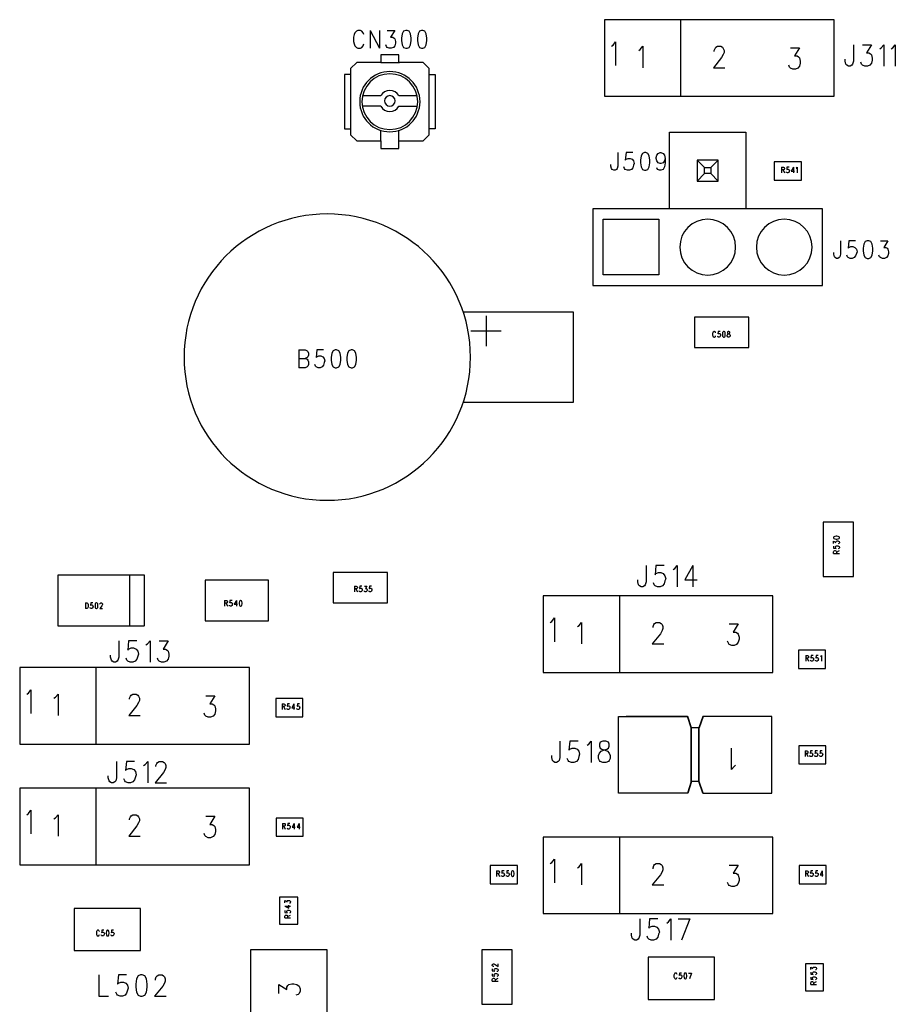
# Model space of a CAD drawing. Extents: x 29 to 83, y 19 to 137.
# Tile 4 of 9: x 54 to 83, y 50 to 83. Entities that reach past the tile are written whole.
import ezdxf

# ---------------------------------------------------------------- set-up
doc = ezdxf.new("R2010")
doc.units = 0
doc.layers.add('ref_top', color=9, linetype='CONTINUOUS')

msp = doc.modelspace()

# ---------------------------------------------------------------- linework, layer by layer
at = {"layer": 'ref_top', "color": 9}
for points in [[(73.265177, 80.055118), (80.885192, 80.055118), (80.885192, 82.595123), (73.265177, 82.595123), (73.265177, 80.055118)], [(75.805182, 80.055118), (75.805182, 82.595123)], [(65.289561, 82.098552), (65.266955, 82.15494), (65.221488, 82.211074), (65.176022, 82.239268), (65.08509, 82.239268), (65.039624, 82.211074), (64.994158, 82.15494), (64.971552, 82.098552), (64.948692, 82.014224), (64.948692, 81.873508), (64.971552, 81.78918), (64.994158, 81.733045), (65.039624, 81.676657), (65.08509, 81.648717), (65.176022, 81.648717), (65.221488, 81.676657), (65.266955, 81.733045), (65.289561, 81.78918)], [(65.494285, 82.239268), (65.494285, 81.648717)], [(65.494285, 82.239268), (65.812294, 81.648717)], [(65.812294, 82.239268), (65.812294, 81.648717)], [(66.062484, 82.239268), (66.312421, 82.239268), (66.176022, 82.014224), (66.244348, 82.014224), (66.289561, 81.98603), (66.312421, 81.95809), (66.335027, 81.873508), (66.335027, 81.817374), (66.312421, 81.733045), (66.266955, 81.676657), (66.198882, 81.648717), (66.130556, 81.648717), (66.062484, 81.676657), (66.039624, 81.704851), (66.017018, 81.760986)], [(66.676149, 82.239268), (66.607823, 82.211074), (66.562357, 82.126746), (66.539751, 81.98603), (66.539751, 81.901702), (66.562357, 81.760986), (66.607823, 81.676657), (66.676149, 81.648717), (66.721615, 81.648717), (66.789688, 81.676657), (66.835154, 81.760986), (66.85776, 81.901702), (66.85776, 81.98603), (66.835154, 82.126746), (66.789688, 82.211074), (66.721615, 82.239268), (66.676149, 82.239268)], [(67.198882, 82.239268), (67.130556, 82.211074), (67.08509, 82.126746), (67.062484, 81.98603), (67.062484, 81.901702), (67.08509, 81.760986), (67.130556, 81.676657), (67.198882, 81.648717), (67.244348, 81.648717), (67.312421, 81.676657), (67.357887, 81.760986), (67.380493, 81.901702), (67.380493, 81.98603), (67.357887, 82.126746), (67.312421, 82.211074), (67.244348, 82.239268), (67.198882, 82.239268)], [(73.500127, 81.712725), (73.554737, 81.750064), (73.636525, 81.862586), (73.636525, 81.075184)], [(74.402337, 81.577089), (74.456947, 81.610871), (74.538735, 81.711963), (74.538735, 81.003302)], [(76.907036, 81.543307), (76.907036, 81.577089), (76.934214, 81.644653), (76.961392, 81.678181), (77.016002, 81.711963), (77.125222, 81.711963), (77.179578, 81.678181), (77.20701, 81.644653), (77.234188, 81.577089), (77.234188, 81.509525), (77.20701, 81.441961), (77.1524, 81.340869), (76.879604, 81.003302), (77.261621, 81.003302)], [(81.521463, 81.762002), (81.521463, 81.221996), (81.494285, 81.120904), (81.467107, 81.087122), (81.412497, 81.05334), (81.357887, 81.05334), (81.303277, 81.087122), (81.276099, 81.120904), (81.24892, 81.221996), (81.24892, 81.289561)], [(81.821438, 81.762002), (82.121412, 81.762002), (81.957836, 81.491999), (82.039624, 81.491999), (82.094234, 81.458217), (82.121412, 81.424435), (82.148844, 81.323343), (82.148844, 81.255779), (82.121412, 81.154432), (82.067056, 81.087122), (81.985268, 81.05334), (81.903226, 81.05334), (81.821438, 81.087122), (81.79426, 81.120904), (81.767082, 81.188214)], [(82.394209, 81.627127), (82.448819, 81.660909), (82.530607, 81.762002), (82.530607, 81.05334)], [(82.775972, 81.627127), (82.830582, 81.660909), (82.91237, 81.762002), (82.91237, 81.05334)], [(66.450089, 78.575057), (67.250191, 78.575057), (67.450089, 78.77521), (67.450089, 80.975108), (67.250445, 81.17526), (66.450089, 81.17526), (66.450089, 81.425197), (65.85014, 81.425197), (65.85014, 81.17526), (65.050038, 81.17526), (64.85014, 80.975108), (64.85014, 78.77521), (65.050038, 78.575057), (65.85014, 78.575057), (65.85014, 78.325121), (66.450089, 78.325121), (66.450089, 78.575057)], [(79.434341, 81.661925), (79.734315, 81.661925), (79.570739, 81.391923), (79.652527, 81.391923), (79.706883, 81.358395), (79.734315, 81.324613), (79.761494, 81.223266), (79.761494, 81.155702), (79.734315, 81.05461), (79.679705, 80.987046), (79.597917, 80.953264), (79.516129, 80.953264), (79.434341, 80.987046), (79.406909, 81.020828), (79.379731, 81.088392)], [(65.85014, 81.17526), (66.475235, 81.17526)], [(64.85014, 80.77521), (64.650241, 80.77521), (64.650241, 78.975108), (64.85014, 78.975108)], [(67.450089, 80.77521), (67.650241, 80.77521), (67.650241, 78.975108), (67.450089, 78.975108)], [(65.275083, 80.075184), (65.85014, 80.075184)], [(66.450089, 80.075184), (67.050038, 80.075184)], [(65.85014, 79.725171), (65.250191, 79.725171)], [(66.450089, 79.725171), (67.050038, 79.725171)], [(65.85014, 78.575057), (65.85014, 78.92507)], [(66.450089, 78.575057), (66.450089, 78.92507)], [(75.420117, 76.320041), (75.420117, 78.860046), (77.960122, 78.860046), (77.960122, 76.320041), (75.420117, 76.320041)], [(73.709169, 78.18923), (73.709169, 77.739141), (73.686563, 77.654813), (73.663703, 77.626619), (73.618237, 77.598679), (73.572771, 77.598679), (73.527305, 77.626619), (73.504699, 77.654813), (73.481839, 77.739141)], [(74.209296, 78.18923), (73.981966, 78.18923), (73.95936, 77.935992), (73.981966, 77.964186), (74.050038, 77.99238), (74.118364, 77.99238), (74.186436, 77.964186), (74.231902, 77.908052), (74.254763, 77.82347), (74.231902, 77.767336), (74.209296, 77.683007), (74.16383, 77.626619), (74.095504, 77.598679), (74.027432, 77.598679), (73.95936, 77.626619), (73.9365, 77.654813), (73.913894, 77.711201)], [(74.595631, 78.18923), (74.527305, 78.161036), (74.482093, 78.076708), (74.459233, 77.935992), (74.459233, 77.851664), (74.482093, 77.711201), (74.527305, 77.626619), (74.595631, 77.598679), (74.641097, 77.598679), (74.709169, 77.626619), (74.754636, 77.711201), (74.777496, 77.851664), (74.777496, 77.935992), (74.754636, 78.076708), (74.709169, 78.161036), (74.641097, 78.18923), (74.595631, 78.18923)], [(75.277369, 77.99238), (75.254763, 77.908052), (75.209296, 77.851664), (75.14097, 77.82347), (75.118364, 77.82347), (75.050038, 77.851664), (75.004572, 77.908052), (74.981966, 77.99238), (74.981966, 78.020574), (75.004572, 78.104902), (75.050038, 78.161036), (75.118364, 78.18923), (75.14097, 78.18923), (75.209296, 78.161036), (75.254763, 78.104902), (75.277369, 77.99238), (75.277369, 77.851664), (75.254763, 77.711201), (75.209296, 77.626619), (75.14097, 77.598679), (75.095504, 77.598679), (75.027432, 77.626619), (75.004572, 77.683007)], [(73.481839, 77.739141), (73.481839, 77.79553)], [(76.590043, 77.690119), (76.340107, 77.940056), (76.340107, 77.24003), (77.040132, 77.24003), (77.040132, 77.940056), (76.340107, 77.940056)], [(76.790196, 77.690119), (77.040132, 77.940056)], [(79.800102, 77.875032), (78.900178, 77.875032), (78.900178, 77.275083), (79.800102, 77.275083), (79.800102, 77.875032)], [(76.590043, 77.490221), (76.340107, 77.24003)], [(76.590043, 77.490221), (76.590043, 77.690119), (76.790196, 77.690119), (76.790196, 77.490221), (76.590043, 77.490221)], [(76.790196, 77.490221), (77.040132, 77.24003)], [(79.142494, 77.702311), (79.142494, 77.511811)], [(79.142494, 77.702311), (79.203708, 77.702311), (79.224282, 77.693167), (79.23114, 77.684023), (79.237998, 77.665989), (79.237998, 77.647701), (79.23114, 77.629667), (79.224282, 77.620523), (79.203708, 77.611633), (79.142494, 77.611633)], [(79.190246, 77.611633), (79.237998, 77.511811)], [(79.387859, 77.702311), (79.319787, 77.702311), (79.312929, 77.620523), (79.319787, 77.629667), (79.340107, 77.638811), (79.360681, 77.638811), (79.381001, 77.629667), (79.394717, 77.611633), (79.401575, 77.584455), (79.394717, 77.566167), (79.387859, 77.538989), (79.374143, 77.520955), (79.353823, 77.511811), (79.333249, 77.511811), (79.312929, 77.520955), (79.306071, 77.530099), (79.299213, 77.548133)], [(79.531115, 77.702311), (79.462789, 77.575311), (79.565151, 77.575311)], [(79.531115, 77.702311), (79.531115, 77.511811)], [(79.626619, 77.665989), (79.640081, 77.674879), (79.660655, 77.702311), (79.660655, 77.511811)], [(72.880112, 73.780036), (80.500127, 73.780036), (80.500127, 76.320041), (72.880112, 76.320041), (72.880112, 73.780036)], [(73.225044, 74.125222), (73.225044, 75.975108), (75.075184, 75.975108), (75.075184, 74.125222), (73.225044, 74.125222)], [(81.09779, 75.264161), (81.09779, 74.814326), (81.075184, 74.729743), (81.052324, 74.701803), (81.006858, 74.673609), (80.961646, 74.673609), (80.91618, 74.701803), (80.89332, 74.729743), (80.870714, 74.814326), (80.870714, 74.87046)], [(81.597917, 75.264161), (81.370587, 75.264161), (81.347981, 75.011176), (81.370587, 75.039116), (81.438913, 75.06731), (81.506985, 75.06731), (81.575057, 75.039116), (81.620523, 74.982982), (81.643383, 74.898654), (81.620523, 74.842266), (81.597917, 74.757938), (81.552451, 74.701803), (81.484379, 74.673609), (81.416053, 74.673609), (81.347981, 74.701803), (81.325121, 74.729743), (81.302515, 74.786132)], [(81.984252, 75.264161), (81.91618, 75.235966), (81.870714, 75.151638), (81.847854, 75.011176), (81.847854, 74.926594), (81.870714, 74.786132), (81.91618, 74.701803), (81.984252, 74.673609), (82.029718, 74.673609), (82.09779, 74.701803), (82.143256, 74.786132), (82.166116, 74.926594), (82.166116, 75.011176), (82.143256, 75.151638), (82.09779, 75.235966), (82.029718, 75.264161), (81.984252, 75.264161)], [(82.416053, 75.264161), (82.665989, 75.264161), (82.529591, 75.039116), (82.597917, 75.039116), (82.643383, 75.011176), (82.665989, 74.982982), (82.688849, 74.898654), (82.688849, 74.842266), (82.665989, 74.757938), (82.620523, 74.701803), (82.552451, 74.673609), (82.484379, 74.673609), (82.416053, 74.701803), (82.393447, 74.729743), (82.370587, 74.786132)], [(68.575057, 72.900178), (72.225044, 72.900178), (72.225044, 69.900178), (68.575057, 69.900178)], [(69.340107, 72.76505), (69.340107, 71.76505)], [(76.250191, 72.725171), (76.250191, 71.725171), (78.050038, 71.725171), (78.050038, 72.725171), (76.250191, 72.725171)], [(69.840234, 72.265177), (68.840234, 72.265177)], [(76.954026, 72.206756), (76.947168, 72.225044), (76.933452, 72.243078), (76.91999, 72.252223), (76.892558, 72.252223), (76.879096, 72.243078), (76.86538, 72.225044), (76.858522, 72.206756), (76.851664, 72.179578), (76.851664, 72.134366), (76.858522, 72.107188), (76.86538, 72.089154), (76.879096, 72.070866), (76.892558, 72.061976), (76.91999, 72.061976), (76.933452, 72.070866), (76.947168, 72.089154), (76.954026, 72.107188)], [(77.10414, 72.252223), (77.035814, 72.252223), (77.028956, 72.170688), (77.035814, 72.179578), (77.056388, 72.188722), (77.076708, 72.188722), (77.097282, 72.179578), (77.110744, 72.161544), (77.117602, 72.134366), (77.110744, 72.116332), (77.10414, 72.089154), (77.090424, 72.070866), (77.06985, 72.061976), (77.04953, 72.061976), (77.028956, 72.070866), (77.022098, 72.08001), (77.015494, 72.098044)], [(77.219964, 72.252223), (77.19939, 72.243078), (77.185928, 72.2159), (77.17907, 72.170688), (77.17907, 72.14351), (77.185928, 72.098044), (77.19939, 72.070866), (77.219964, 72.061976), (77.23368, 72.061976), (77.254001, 72.070866), (77.267717, 72.098044), (77.274575, 72.14351), (77.274575, 72.170688), (77.267717, 72.2159), (77.254001, 72.243078), (77.23368, 72.252223), (77.219964, 72.252223)], [(77.369825, 72.252223), (77.349505, 72.243078), (77.342647, 72.225044), (77.342647, 72.206756), (77.349505, 72.188722), (77.363221, 72.179578), (77.390399, 72.170688), (77.410719, 72.161544), (77.424435, 72.14351), (77.431293, 72.125222), (77.431293, 72.098044), (77.424435, 72.08001), (77.417577, 72.070866), (77.397257, 72.061976), (77.369825, 72.061976), (77.349505, 72.070866), (77.342647, 72.08001), (77.335789, 72.098044), (77.335789, 72.125222), (77.342647, 72.14351), (77.356363, 72.161544), (77.376683, 72.170688), (77.404115, 72.179578), (77.417577, 72.188722), (77.424435, 72.206756), (77.424435, 72.225044), (77.417577, 72.243078), (77.397257, 72.252223), (77.369825, 72.252223)], [(63.135128, 71.639319), (63.135128, 71.048514)], [(63.135128, 71.639319), (63.339599, 71.639319), (63.407925, 71.611125), (63.430531, 71.582931), (63.453391, 71.526797), (63.453391, 71.470409), (63.430531, 71.414275), (63.407925, 71.386081), (63.339599, 71.357887)], [(63.953264, 71.639319), (63.725933, 71.639319), (63.703327, 71.386081), (63.725933, 71.414275), (63.79426, 71.442215), (63.862332, 71.442215), (63.930658, 71.414275), (63.976124, 71.357887), (63.99873, 71.273559), (63.976124, 71.217424), (63.953264, 71.132842), (63.907798, 71.076708), (63.839726, 71.048514), (63.7714, 71.048514), (63.703327, 71.076708), (63.680467, 71.104902), (63.657861, 71.161036)], [(64.339599, 71.639319), (64.271527, 71.611125), (64.22606, 71.526797), (64.2032, 71.386081), (64.2032, 71.301753), (64.22606, 71.161036), (64.271527, 71.076708), (64.339599, 71.048514), (64.385065, 71.048514), (64.453391, 71.076708), (64.498857, 71.161036), (64.521463, 71.301753), (64.521463, 71.386081), (64.498857, 71.526797), (64.453391, 71.611125), (64.385065, 71.639319), (64.339599, 71.639319)], [(64.862332, 71.639319), (64.79426, 71.611125), (64.748793, 71.526797), (64.725933, 71.386081), (64.725933, 71.301753), (64.748793, 71.161036), (64.79426, 71.076708), (64.862332, 71.048514), (64.907798, 71.048514), (64.976124, 71.076708), (65.02159, 71.161036), (65.044196, 71.301753), (65.044196, 71.386081), (65.02159, 71.526797), (64.976124, 71.611125), (64.907798, 71.639319), (64.862332, 71.639319)], [(63.135128, 71.357887), (63.339599, 71.357887), (63.407925, 71.329947), (63.430531, 71.301753), (63.453391, 71.245364), (63.453391, 71.161036), (63.430531, 71.104902), (63.407925, 71.076708), (63.339599, 71.048514), (63.135128, 71.048514)], [(80.525273, 64.125222), (81.525273, 64.125222), (81.525273, 65.92507), (80.525273, 65.92507), (80.525273, 64.125222)], [(80.868174, 65.403353), (80.877318, 65.382779), (80.904496, 65.369317), (80.949708, 65.362459), (80.976886, 65.362459), (81.022098, 65.369317), (81.049276, 65.382779), (81.05842, 65.403353), (81.05842, 65.417069), (81.049276, 65.437389), (81.022098, 65.451105), (80.976886, 65.457963), (80.949708, 65.457963), (80.904496, 65.451105), (80.877318, 65.437389), (80.868174, 65.417069), (80.868174, 65.403353)], [(80.868174, 65.219202), (80.868174, 65.294133), (80.940564, 65.253239), (80.940564, 65.273813), (80.949708, 65.287529), (80.958852, 65.294133), (80.98603, 65.300991), (81.004064, 65.300991), (81.031242, 65.294133), (81.049276, 65.280671), (81.05842, 65.260097), (81.05842, 65.239776), (81.049276, 65.219202), (81.040386, 65.212344), (81.022098, 65.205486)], [(80.868174, 65.130556), (80.868174, 65.062484), (80.949708, 65.055626), (80.940564, 65.062484), (80.931674, 65.082804), (80.931674, 65.103378), (80.940564, 65.123698), (80.958852, 65.137414), (80.98603, 65.144272), (81.004064, 65.137414), (81.031242, 65.130556), (81.049276, 65.11684), (81.05842, 65.09652), (81.05842, 65.075946), (81.049276, 65.055626), (81.040386, 65.048768), (81.022098, 65.04191)], [(80.868174, 64.885192), (80.868174, 64.946406), (80.877318, 64.96698), (80.886208, 64.973838), (80.904496, 64.980696), (80.92253, 64.980696), (80.940564, 64.973838), (80.949708, 64.96698), (80.958852, 64.946406), (80.958852, 64.885192)], [(80.868174, 64.885192), (81.05842, 64.885192)], [(80.958852, 64.932944), (81.05842, 64.980696)], [(74.646431, 64.486919), (74.646431, 63.946914), (74.619253, 63.845822), (74.592075, 63.81204), (74.537465, 63.778258), (74.482855, 63.778258), (74.428245, 63.81204), (74.401067, 63.845822), (74.373889, 63.946914), (74.373889, 64.014478)], [(75.246634, 64.486919), (74.973838, 64.486919), (74.946406, 64.183134), (74.973838, 64.216916), (75.055626, 64.250699), (75.137414, 64.250699), (75.219202, 64.216916), (75.273813, 64.149606), (75.300991, 64.04826), (75.273813, 63.980696), (75.246634, 63.879604), (75.192024, 63.81204), (75.110236, 63.778258), (75.028448, 63.778258), (74.946406, 63.81204), (74.919228, 63.845822), (74.89205, 63.913132)], [(75.546609, 64.352045), (75.600965, 64.385827), (75.682753, 64.486919), (75.682753, 63.778258)], [(76.201168, 64.486919), (75.928372, 64.014478), (76.337313, 64.014478)], [(76.201168, 64.486919), (76.201168, 63.778258)], [(57.995174, 62.475235), (55.150114, 62.475235), (55.150114, 64.175006), (58, 64.175006), (58, 62.475235)], [(57.525019, 62.475235), (57.525019, 64.175006)], [(64.275083, 64.250191), (64.275083, 63.250191), (66.075184, 63.250191), (66.075184, 64.250191), (64.275083, 64.250191)], [(60.025146, 62.650241), (62.125222, 62.650241), (62.125222, 64.000254), (60.025146, 64.000254), (60.025146, 62.650241)], [(64.976632, 63.802134), (64.976632, 63.611887)], [(64.976632, 63.802134), (65.0381, 63.802134), (65.05842, 63.79299), (65.065278, 63.7841), (65.072136, 63.765812), (65.072136, 63.747777), (65.065278, 63.729743), (65.05842, 63.720599), (65.0381, 63.711455), (64.976632, 63.711455)], [(65.024384, 63.711455), (65.072136, 63.611887)], [(65.22225, 63.802134), (65.153924, 63.802134), (65.147066, 63.720599), (65.153924, 63.729743), (65.174498, 63.738633), (65.194818, 63.738633), (65.215392, 63.729743), (65.229108, 63.711455), (65.235712, 63.684277), (65.229108, 63.666243), (65.22225, 63.639065), (65.208534, 63.621031), (65.18796, 63.611887), (65.16764, 63.611887), (65.147066, 63.621031), (65.140462, 63.629921), (65.133604, 63.648209)], [(65.310897, 63.802134), (65.385827, 63.802134), (65.344933, 63.729743), (65.365253, 63.729743), (65.378969, 63.720599), (65.385827, 63.711455), (65.392685, 63.684277), (65.392685, 63.666243), (65.385827, 63.639065), (65.372111, 63.621031), (65.351791, 63.611887), (65.331217, 63.611887), (65.310897, 63.621031), (65.304039, 63.629921), (65.297181, 63.648209)], [(65.542545, 63.802134), (65.474473, 63.802134), (65.467615, 63.720599), (65.474473, 63.729743), (65.494793, 63.738633), (65.515367, 63.738633), (65.535687, 63.729743), (65.549403, 63.711455), (65.556261, 63.684277), (65.549403, 63.666243), (65.542545, 63.639065), (65.529083, 63.621031), (65.508509, 63.611887), (65.488189, 63.611887), (65.467615, 63.621031), (65.460757, 63.629921), (65.453899, 63.648209)], [(71.235204, 60.940056), (78.85522, 60.940056), (78.85522, 63.480061), (71.235204, 63.480061), (71.235204, 60.940056)], [(73.77521, 60.940056), (73.77521, 63.480061)], [(56.051816, 63.248412), (56.051816, 63.058166)], [(56.051816, 63.248412), (56.099568, 63.248412), (56.120142, 63.239268), (56.133858, 63.221234), (56.140462, 63.2032), (56.14732, 63.175768), (56.14732, 63.130556), (56.140462, 63.103378), (56.133858, 63.085344), (56.120142, 63.067056), (56.099568, 63.058166), (56.051816, 63.058166)], [(56.297435, 63.248412), (56.229108, 63.248412), (56.222504, 63.166878), (56.229108, 63.175768), (56.249682, 63.184912), (56.270003, 63.184912), (56.290577, 63.175768), (56.304293, 63.157734), (56.310897, 63.130556), (56.304293, 63.112522), (56.297435, 63.085344), (56.283719, 63.067056), (56.263399, 63.058166), (56.242824, 63.058166), (56.222504, 63.067056), (56.215646, 63.0762), (56.208788, 63.094234)], [(56.413259, 63.248412), (56.392939, 63.239268), (56.379223, 63.21209), (56.372365, 63.166878), (56.372365, 63.1397), (56.379223, 63.094234), (56.392939, 63.067056), (56.413259, 63.058166), (56.426975, 63.058166), (56.447295, 63.067056), (56.461011, 63.094234), (56.467869, 63.1397), (56.467869, 63.166878), (56.461011, 63.21209), (56.447295, 63.239268), (56.426975, 63.248412), (56.413259, 63.248412)], [(56.535941, 63.2032), (56.535941, 63.21209), (56.542799, 63.230378), (56.549657, 63.239268), (56.563373, 63.248412), (56.590551, 63.248412), (56.604267, 63.239268), (56.611125, 63.230378), (56.617729, 63.21209), (56.617729, 63.194056), (56.611125, 63.175768), (56.597409, 63.14859), (56.529083, 63.058166), (56.624587, 63.058166)], [(60.671831, 63.327153), (60.671831, 63.136906)], [(60.671831, 63.327153), (60.733045, 63.327153), (60.75362, 63.318009), (60.760224, 63.309119), (60.767082, 63.290831), (60.767082, 63.272797), (60.760224, 63.254763), (60.75362, 63.245618), (60.733045, 63.236474), (60.671831, 63.236474)], [(60.719329, 63.236474), (60.767082, 63.136906)], [(60.917196, 63.327153), (60.84887, 63.327153), (60.842266, 63.245618), (60.84887, 63.254763), (60.869444, 63.263653), (60.890018, 63.263653), (60.910338, 63.254763), (60.924054, 63.236474), (60.930912, 63.209296), (60.924054, 63.191262), (60.917196, 63.164084), (60.90348, 63.145796), (60.88316, 63.136906), (60.862586, 63.136906), (60.842266, 63.145796), (60.835408, 63.15494), (60.82855, 63.172974)], [(61.060452, 63.327153), (60.992126, 63.200406), (61.094488, 63.200406)], [(61.060452, 63.327153), (61.060452, 63.136906)], [(61.196596, 63.327153), (61.176276, 63.318009), (61.16256, 63.290831), (61.155702, 63.245618), (61.155702, 63.21844), (61.16256, 63.172974), (61.176276, 63.145796), (61.196596, 63.136906), (61.210312, 63.136906), (61.230886, 63.145796), (61.244348, 63.172974), (61.251207, 63.21844), (61.251207, 63.245618), (61.244348, 63.290831), (61.230886, 63.318009), (61.210312, 63.327153), (61.196596, 63.327153)], [(71.470155, 62.597663), (71.524765, 62.635001), (71.606553, 62.747523), (71.606553, 61.960122)], [(72.372365, 62.462027), (72.426975, 62.495809), (72.508763, 62.596901), (72.508763, 61.88824)], [(74.877064, 62.428245), (74.877064, 62.462027), (74.904242, 62.529591), (74.93142, 62.563373), (74.98603, 62.596901), (75.09525, 62.596901), (75.149606, 62.563373), (75.177038, 62.529591), (75.204216, 62.462027), (75.204216, 62.394463), (75.177038, 62.326899), (75.122428, 62.225806), (74.849632, 61.88824), (75.231394, 61.88824)], [(77.404369, 62.547117), (77.704343, 62.547117), (77.540513, 62.277115), (77.622301, 62.277115)], [(77.622301, 62.277115), (77.676911, 62.243332), (77.704343, 62.20955), (77.731521, 62.108204), (77.731521, 62.04064), (77.704343, 61.939548), (77.649733, 61.871984), (77.567945, 61.838202), (77.486157, 61.838202), (77.404369, 61.871984), (77.376937, 61.905766), (77.349759, 61.97333)], [(57.16002, 61.987046), (57.16002, 61.447041), (57.132842, 61.345695), (57.105664, 61.311913), (57.051054, 61.278131), (56.996444, 61.278131), (56.941834, 61.311913), (56.914656, 61.345695), (56.887478, 61.447041), (56.887478, 61.514605)], [(57.760224, 61.987046), (57.487427, 61.987046), (57.459995, 61.683261), (57.487427, 61.717043), (57.569215, 61.750826), (57.651003, 61.750826), (57.732791, 61.717043), (57.787402, 61.649479), (57.81458, 61.548133), (57.787402, 61.480823), (57.760224, 61.379477), (57.705613, 61.311913), (57.623825, 61.278131), (57.542037, 61.278131), (57.459995, 61.311913), (57.432817, 61.345695), (57.405639, 61.413259)], [(58.060198, 61.851918), (58.114554, 61.8857), (58.196596, 61.987046), (58.196596, 61.278131)], [(58.496571, 61.987046), (58.796546, 61.987046), (58.632969, 61.717043), (58.714757, 61.717043), (58.769114, 61.683261), (58.796546, 61.649479), (58.823724, 61.548133), (58.823724, 61.480823), (58.796546, 61.379477), (58.741935, 61.311913), (58.660147, 61.278131), (58.578359, 61.278131), (58.496571, 61.311913), (58.469139, 61.345695), (58.441961, 61.413259)], [(80.600203, 61.675133), (79.700279, 61.675133), (79.700279, 61.075184), (80.600203, 61.075184), (80.600203, 61.675133)], [(79.942342, 61.502159), (79.942342, 61.311913)], [(79.942342, 61.502159), (80.00381, 61.502159), (80.02413, 61.493015), (80.030988, 61.484125), (80.037846, 61.465837), (80.037846, 61.447803), (80.030988, 61.429769), (80.02413, 61.420625), (80.00381, 61.411481), (79.942342, 61.411481)], [(79.990094, 61.411481), (80.037846, 61.311913)], [(80.18796, 61.502159), (80.119634, 61.502159), (80.112776, 61.420625), (80.119634, 61.429769), (80.140208, 61.438659), (80.160528, 61.438659), (80.181102, 61.429769), (80.194818, 61.411481), (80.201422, 61.384303), (80.194818, 61.366269), (80.18796, 61.339091), (80.174244, 61.320803), (80.15367, 61.311913), (80.13335, 61.311913), (80.112776, 61.320803), (80.106172, 61.329947), (80.099314, 61.347981)], [(80.351537, 61.502159), (80.283465, 61.502159), (80.276607, 61.420625), (80.283465, 61.429769), (80.303785, 61.438659), (80.324359, 61.438659), (80.344679, 61.429769), (80.358395, 61.411481), (80.365253, 61.384303), (80.358395, 61.366269), (80.351537, 61.339091), (80.337821, 61.320803), (80.317501, 61.311913), (80.296927, 61.311913), (80.276607, 61.320803), (80.269749, 61.329947), (80.262891, 61.347981)], [(80.426467, 61.465837), (80.440183, 61.474981), (80.460503, 61.502159), (80.460503, 61.311913)], [(53.875032, 58.560071), (61.495047, 58.560071), (61.495047, 61.100076), (53.875032, 61.100076), (53.875032, 58.560071)], [(56.415037, 58.560071), (56.415037, 61.100076)], [(54.109982, 60.217678), (54.164592, 60.255017), (54.24638, 60.367539), (54.24638, 59.580137)], [(55.012446, 60.082042), (55.066802, 60.115824), (55.148844, 60.216916), (55.148844, 59.508255)], [(57.516891, 60.04826), (57.516891, 60.082042), (57.544323, 60.149606), (57.571501, 60.183134), (57.626111, 60.216916), (57.735077, 60.216916), (57.789688, 60.183134), (57.816866, 60.149606), (57.844298, 60.082042), (57.844298, 60.014478), (57.816866, 59.946914), (57.76251, 59.845822), (57.489713, 59.508255), (57.871476, 59.508255)], [(60.044196, 60.166878), (60.344171, 60.166878), (60.180594, 59.896876), (60.262383, 59.896876), (60.316993, 59.863348), (60.344171, 59.829566), (60.371603, 59.728219), (60.371603, 59.660655), (60.344171, 59.559563), (60.289561, 59.491999), (60.207772, 59.458217), (60.125984, 59.458217), (60.044196, 59.491999), (60.017018, 59.525781), (59.989586, 59.593345)], [(63.270003, 60.070104), (62.370079, 60.070104), (62.370079, 59.470155), (63.270003, 59.470155), (63.270003, 60.070104)], [(62.578359, 59.89713), (62.578359, 59.706883)], [(62.578359, 59.89713), (62.639573, 59.89713), (62.660147, 59.887986), (62.667005, 59.879096), (62.673863, 59.860808), (62.673863, 59.842774), (62.667005, 59.82474), (62.660147, 59.815596), (62.639573, 59.806452), (62.578359, 59.806452)], [(62.626111, 59.806452), (62.673863, 59.706883)], [(62.823724, 59.89713), (62.755652, 59.89713), (62.748793, 59.815596), (62.755652, 59.82474), (62.775972, 59.83363), (62.796546, 59.83363), (62.816866, 59.82474), (62.830582, 59.806452), (62.83744, 59.779274), (62.830582, 59.76124), (62.823724, 59.734061), (62.810008, 59.716027)], [(62.96698, 59.89713), (62.898654, 59.770384), (63.001016, 59.770384)], [(62.96698, 59.89713), (62.96698, 59.706883)], [(63.15113, 59.89713), (63.082804, 59.89713), (63.075946, 59.815596), (63.082804, 59.82474), (63.103378, 59.83363), (63.123698, 59.83363), (63.144272, 59.82474), (63.157734, 59.806452), (63.164592, 59.779274), (63.157734, 59.76124), (63.15113, 59.734061), (63.137414, 59.716027)], [(62.748793, 59.716027), (62.741935, 59.724917), (62.735077, 59.743205)], [(62.810008, 59.716027), (62.789688, 59.706883), (62.769114, 59.706883), (62.748793, 59.716027)], [(63.075946, 59.716027), (63.069342, 59.724917), (63.062484, 59.743205)], [(63.137414, 59.716027), (63.11684, 59.706883), (63.09652, 59.706883), (63.075946, 59.716027)], [(76.031242, 56.940056), (73.735077, 56.940056), (73.735077, 59.480061), (76.031242, 59.480061)], [(76.021082, 59.480061), (73.989078, 59.480061)], [(76.529083, 59.480061), (76.402083, 59.09906), (76.148082, 59.09906), (76.021082, 59.480061)], [(76.539243, 59.480061), (76.412243, 59.09906), (76.158242, 59.09906), (76.031242, 59.480061)], [(76.529083, 56.940056), (78.815088, 56.940056), (78.815088, 59.480061), (76.529083, 59.480061)], [(76.148082, 57.321057), (76.148082, 59.09906)], [(76.158242, 57.321057), (76.158242, 59.09906)], [(76.402083, 57.321057), (76.402083, 59.09906)], [(76.412243, 57.321057), (76.412243, 59.09906)], [(71.790196, 58.661925), (71.790196, 58.12192), (71.762764, 58.020828), (71.735585, 57.987046), (71.680975, 57.953264), (71.626619, 57.953264), (71.572009, 57.987046), (71.544577, 58.020828), (71.517399, 58.12192), (71.517399, 58.189484)], [(72.390145, 58.661925), (72.117348, 58.661925), (72.09017, 58.358141), (72.117348, 58.391923), (72.199136, 58.425705), (72.281179, 58.425705), (72.362967, 58.391923), (72.417323, 58.324613), (72.444755, 58.223266), (72.417323, 58.155702), (72.390145, 58.05461), (72.335535, 57.987046), (72.253747, 57.953264), (72.171958, 57.953264), (72.09017, 57.987046), (72.062992, 58.020828), (72.03556, 58.088138)], [(72.690119, 58.527051), (72.744729, 58.560833), (72.826518, 58.661925), (72.826518, 57.953264)], [(73.20828, 58.661925), (73.126492, 58.628143), (73.099314, 58.560833), (73.099314, 58.493269), (73.126492, 58.425705), (73.181102, 58.391923), (73.290069, 58.358141), (73.371857, 58.324613), (73.426467, 58.257049), (73.453899, 58.189484), (73.453899, 58.088138), (73.426467, 58.020828), (73.399289, 57.987046), (73.317501, 57.953264), (73.20828, 57.953264), (73.126492, 57.987046), (73.099314, 58.020828), (73.071882, 58.088138), (73.071882, 58.189484), (73.099314, 58.257049), (73.15367, 58.324613), (73.235712, 58.358141), (73.344679, 58.391923), (73.399289, 58.425705), (73.426467, 58.493269), (73.426467, 58.560833), (73.399289, 58.628143), (73.317501, 58.661925), (73.20828, 58.661925)], [(80.610109, 58.510033), (79.710185, 58.510033), (79.710185, 57.910084), (80.610109, 57.910084), (80.610109, 58.510033)], [(77.617983, 57.858268), (77.563373, 57.824486), (77.481585, 57.723139), (77.481585, 58.432055)], [(79.918466, 58.337059), (79.918466, 58.146812)], [(79.918466, 58.337059), (79.97968, 58.337059), (80.000254, 58.328169), (80.006858, 58.319025), (80.013716, 58.300991), (80.013716, 58.282703), (80.006858, 58.264669), (80.000254, 58.255525), (79.97968, 58.246634), (79.918466, 58.246634)], [(79.965964, 58.246634), (80.013716, 58.146812)], [(80.16383, 58.337059), (80.095504, 58.337059), (80.0889, 58.255525), (80.095504, 58.264669), (80.116078, 58.273813), (80.136398, 58.273813), (80.156972, 58.264669), (80.170688, 58.246634), (80.177546, 58.219456), (80.170688, 58.201168), (80.16383, 58.17399), (80.150114, 58.155956), (80.129794, 58.146812), (80.10922, 58.146812), (80.0889, 58.155956), (80.082042, 58.164846), (80.075184, 58.183134)], [(80.327407, 58.337059), (80.259335, 58.337059), (80.252477, 58.255525), (80.259335, 58.264669), (80.279655, 58.273813), (80.300229, 58.273813), (80.320549, 58.264669), (80.334265, 58.246634), (80.341123, 58.219456), (80.334265, 58.201168), (80.327407, 58.17399), (80.313691, 58.155956), (80.293371, 58.146812), (80.272797, 58.146812), (80.252477, 58.155956), (80.245618, 58.164846), (80.23876, 58.183134)], [(80.484379, 58.264669), (80.497841, 58.246634), (80.504699, 58.219456), (80.497841, 58.201168), (80.490983, 58.17399), (80.477521, 58.155956), (80.456947, 58.146812), (80.436627, 58.146812), (80.416053, 58.155956), (80.409195, 58.164846), (80.402337, 58.183134)], [(80.490983, 58.337059), (80.422911, 58.337059), (80.416053, 58.255525), (80.422911, 58.264669), (80.443231, 58.273813), (80.463805, 58.273813), (80.484379, 58.264669)], [(57.08509, 57.987046), (57.08509, 57.447041), (57.057912, 57.345695), (57.03048, 57.311913), (56.976124, 57.278131), (56.921514, 57.278131), (56.866904, 57.311913), (56.839726, 57.345695), (56.812294, 57.447041), (56.812294, 57.514605)], [(57.685039, 57.987046), (57.412497, 57.987046), (57.385065, 57.683261), (57.412497, 57.717043), (57.494285, 57.750826), (57.576073, 57.750826), (57.657861, 57.717043), (57.712471, 57.649479), (57.739649, 57.548133), (57.712471, 57.480823), (57.685039, 57.379477), (57.630683, 57.311913), (57.548641, 57.278131), (57.466853, 57.278131), (57.385065, 57.311913), (57.357887, 57.345695), (57.330455, 57.413259)], [(57.985014, 57.851918), (58.039624, 57.8857), (58.121412, 57.987046), (58.121412, 57.278131)], [(58.394209, 57.818136), (58.394209, 57.851918), (58.421387, 57.919482), (58.448819, 57.953264), (58.503175, 57.987046), (58.612395, 57.987046), (58.667005, 57.953264), (58.694183, 57.919482), (58.721361, 57.851918), (58.721361, 57.784608), (58.694183, 57.717043), (58.639573, 57.615697), (58.367031, 57.278131), (58.748793, 57.278131)], [(76.529083, 56.940056), (76.402083, 57.321057), (76.148082, 57.321057), (76.021082, 56.940056)], [(76.539243, 56.940056), (76.412243, 57.321057), (76.158242, 57.321057), (76.031242, 56.940056)], [(53.875032, 54.560071), (61.495047, 54.560071), (61.495047, 57.100076), (53.875032, 57.100076), (53.875032, 54.560071)], [(56.415037, 54.560071), (56.415037, 57.100076)], [(76.021082, 56.940056), (73.989078, 56.940056)], [(54.109982, 56.217678), (54.164592, 56.255017), (54.24638, 56.367539), (54.24638, 55.580137)], [(55.012446, 56.082042), (55.066802, 56.115824), (55.148844, 56.216916), (55.148844, 55.508255)], [(57.516891, 56.04826), (57.516891, 56.082042), (57.544323, 56.149606), (57.571501, 56.183134), (57.626111, 56.216916), (57.735077, 56.216916), (57.789688, 56.183134), (57.816866, 56.149606), (57.844298, 56.082042), (57.844298, 56.014478), (57.816866, 55.946914), (57.76251, 55.845822), (57.489713, 55.508255), (57.871476, 55.508255)], [(60.044196, 56.166878), (60.344171, 56.166878), (60.180594, 55.896876), (60.262383, 55.896876), (60.316993, 55.863348), (60.344171, 55.829566), (60.371603, 55.728219), (60.371603, 55.660655), (60.344171, 55.559563), (60.289561, 55.491999), (60.207772, 55.458217), (60.125984, 55.458217), (60.044196, 55.491999), (60.017018, 55.525781), (59.989586, 55.593345)], [(63.280163, 56.105156), (62.380239, 56.105156), (62.380239, 55.505207), (63.280163, 55.505207), (63.280163, 56.105156)], [(62.588265, 55.932182), (62.588265, 55.741935)], [(62.588265, 55.932182), (62.649733, 55.932182), (62.670053, 55.923038), (62.676911, 55.913894), (62.683769, 55.89586), (62.683769, 55.877826), (62.676911, 55.859538), (62.670053, 55.850648), (62.649733, 55.841504), (62.588265, 55.841504)], [(62.833884, 55.932182), (62.765558, 55.932182), (62.7587, 55.850648), (62.765558, 55.859538), (62.786132, 55.868682), (62.806452, 55.868682), (62.827026, 55.859538), (62.840488, 55.841504), (62.847346, 55.814326), (62.840488, 55.796292), (62.833884, 55.769114), (62.820168, 55.750826), (62.799594, 55.741935), (62.779274, 55.741935), (62.7587, 55.750826), (62.751842, 55.75997), (62.745237, 55.778004)], [(62.976886, 55.932182), (62.908814, 55.805182), (63.010922, 55.805182)], [(62.976886, 55.932182), (62.976886, 55.741935)], [(63.140462, 55.932182), (63.07239, 55.805182), (63.174752, 55.805182)], [(63.140462, 55.932182), (63.140462, 55.741935)], [(62.636017, 55.841504), (62.683769, 55.741935)], [(71.235204, 52.940056), (78.85522, 52.940056), (78.85522, 55.480061), (71.235204, 55.480061), (71.235204, 52.940056)], [(73.77521, 52.940056), (73.77521, 55.480061)], [(71.470155, 54.597663), (71.524765, 54.635001), (71.606553, 54.747523), (71.606553, 53.960122)], [(72.372365, 54.462027), (72.426975, 54.495809), (72.508763, 54.596901), (72.508763, 53.88824)], [(74.877064, 54.428245), (74.877064, 54.462027), (74.904242, 54.529591), (74.93142, 54.563119), (74.98603, 54.596901), (75.09525, 54.596901), (75.149606, 54.563119), (75.177038, 54.529591), (75.204216, 54.462027), (75.204216, 54.394463), (75.177038, 54.326899), (75.122428, 54.225806), (74.849632, 53.88824), (75.231394, 53.88824)], [(70.380239, 54.530099), (69.480061, 54.530099), (69.480061, 53.93015), (70.380239, 53.93015), (70.380239, 54.530099)], [(69.691643, 54.357125), (69.691643, 54.166878)], [(69.691643, 54.357125), (69.753112, 54.357125), (69.773432, 54.347981), (69.78029, 54.339091), (69.787148, 54.320803), (69.787148, 54.302769), (69.78029, 54.284735), (69.773432, 54.275591), (69.753112, 54.266447), (69.691643, 54.266447)], [(69.739395, 54.266447), (69.787148, 54.166878)], [(69.937262, 54.357125), (69.868936, 54.357125), (69.862078, 54.275591), (69.868936, 54.284735), (69.88951, 54.293625), (69.90983, 54.293625), (69.930404, 54.284735), (69.94412, 54.266447), (69.950724, 54.239268), (69.94412, 54.221234), (69.937262, 54.194056), (69.923546, 54.175768), (69.902972, 54.166878), (69.882652, 54.166878), (69.862078, 54.175768), (69.855474, 54.184912), (69.848616, 54.2032)], [(70.100838, 54.357125), (70.032766, 54.357125), (70.025908, 54.275591), (70.032766, 54.284735), (70.053086, 54.293625), (70.07366, 54.293625), (70.09398, 54.284735), (70.107696, 54.266447), (70.114554, 54.239268), (70.107696, 54.221234), (70.100838, 54.194056), (70.087122, 54.175768), (70.066802, 54.166878), (70.046228, 54.166878), (70.025908, 54.175768), (70.01905, 54.184912), (70.012192, 54.2032)], [(70.216662, 54.357125), (70.196342, 54.347981), (70.182626, 54.320803), (70.175768, 54.275591), (70.175768, 54.248412), (70.182626, 54.2032), (70.196342, 54.175768), (70.216662, 54.166878), (70.230378, 54.166878), (70.250699, 54.175768), (70.264415, 54.2032), (70.271273, 54.248412), (70.271273, 54.275591), (70.264415, 54.320803), (70.250699, 54.347981), (70.230378, 54.357125), (70.216662, 54.357125)], [(77.622301, 54.276861), (77.676911, 54.243332), (77.704343, 54.20955), (77.731521, 54.108204), (77.731521, 54.04064), (77.704343, 53.939548), (77.649733, 53.871984), (77.567945, 53.838202), (77.486157, 53.838202), (77.404369, 53.871984), (77.376937, 53.905766), (77.349759, 53.97333)], [(77.404369, 54.546863), (77.704343, 54.546863), (77.540513, 54.276861), (77.622301, 54.276861)], [(80.625095, 54.530099), (79.725171, 54.530099), (79.725171, 53.93015), (80.625095, 53.93015), (80.625095, 54.530099)], [(79.933452, 54.357125), (79.933452, 54.166878)], [(79.933452, 54.357125), (79.994666, 54.357125), (80.01524, 54.347981), (80.022098, 54.339091), (80.028702, 54.320803), (80.028702, 54.302769), (80.022098, 54.284735), (80.01524, 54.275591), (79.994666, 54.266447), (79.933452, 54.266447)], [(79.98095, 54.266447), (80.028702, 54.166878)], [(80.178816, 54.357125), (80.11049, 54.357125), (80.103886, 54.275591), (80.11049, 54.284735), (80.131064, 54.293625), (80.151638, 54.293625), (80.171958, 54.284735), (80.185674, 54.266447), (80.192532, 54.239268), (80.185674, 54.221234), (80.178816, 54.194056), (80.1651, 54.175768), (80.14478, 54.166878), (80.124206, 54.166878), (80.103886, 54.175768), (80.097028, 54.184912), (80.09017, 54.2032)], [(80.342393, 54.357125), (80.274321, 54.357125), (80.267463, 54.275591), (80.274321, 54.284735), (80.294641, 54.293625), (80.315215, 54.293625), (80.335535, 54.284735), (80.349251, 54.266447), (80.356109, 54.239268), (80.349251, 54.221234), (80.342393, 54.194056), (80.328677, 54.175768), (80.308357, 54.166878), (80.287783, 54.166878), (80.267463, 54.175768), (80.260605, 54.184912), (80.253747, 54.2032)], [(80.485649, 54.357125), (80.417323, 54.230378), (80.519685, 54.230378)], [(80.485649, 54.357125), (80.485649, 54.166878)], [(62.495047, 53.485141), (62.495047, 52.585217), (63.09525, 52.585217), (63.09525, 53.485141), (62.495047, 53.485141)], [(62.668021, 53.294387), (62.668021, 53.369317), (62.740665, 53.328423), (62.740665, 53.348997), (62.749555, 53.362713), (62.7587, 53.369317), (62.785878, 53.376175), (62.803912, 53.376175), (62.831344, 53.369317), (62.849378, 53.355855), (62.858522, 53.335281), (62.858522, 53.314961), (62.849378, 53.294387), (62.840234, 53.287529), (62.8222, 53.280671)], [(57.880112, 51.710185), (57.880112, 53.109982), (55.680213, 53.109982), (55.680213, 51.710185), (57.880112, 51.710185)], [(62.668021, 53.18542), (62.795022, 53.117094), (62.795022, 53.219456)], [(62.668021, 53.18542), (62.858522, 53.18542)], [(62.668021, 53.042164), (62.668021, 52.974092), (62.749555, 52.967234), (62.740665, 52.974092), (62.731521, 52.994412), (62.731521, 53.014986), (62.740665, 53.035306), (62.7587, 53.049022), (62.785878, 53.05588), (62.803912, 53.049022), (62.831344, 53.042164), (62.849378, 53.028448), (62.858522, 53.008128), (62.858522, 52.987554), (62.849378, 52.967234), (62.840234, 52.960376), (62.8222, 52.953518)], [(62.668021, 52.7968), (62.668021, 52.858014), (62.677165, 52.878588), (62.686309, 52.885446), (62.704343, 52.89205), (62.722377, 52.89205), (62.740665, 52.885446), (62.749555, 52.878588), (62.7587, 52.858014), (62.7587, 52.7968)], [(62.668021, 52.7968), (62.858522, 52.7968)], [(62.7587, 52.844298), (62.858522, 52.89205)], [(74.435103, 52.762002), (74.435103, 52.221996), (74.407925, 52.12065), (74.380493, 52.086868), (74.326137, 52.05334), (74.271527, 52.05334), (74.216916, 52.086868), (74.189738, 52.12065), (74.162306, 52.221996), (74.162306, 52.289561)], [(75.035052, 52.762002), (74.76251, 52.762002), (74.735077, 52.458217), (74.76251, 52.491999), (74.844298, 52.525781), (74.926086, 52.525781), (75.007874, 52.491999), (75.062484, 52.424435), (75.089662, 52.323343), (75.062484, 52.255779), (75.035052, 52.154432), (74.980696, 52.086868), (74.898908, 52.05334), (74.816866, 52.05334), (74.735077, 52.086868), (74.707899, 52.12065), (74.680721, 52.188214)], [(75.335027, 52.626873), (75.389637, 52.660655), (75.471425, 52.762002), (75.471425, 52.05334)], [(75.717043, 52.762002), (76.098806, 52.762002)], [(76.098806, 52.762002), (75.82601, 52.05334)], [(56.520447, 52.341885), (56.513843, 52.359919), (56.500127, 52.377953), (56.486411, 52.387097), (56.459233, 52.387097), (56.445517, 52.377953), (56.432055, 52.359919), (56.425197, 52.341885), (56.418339, 52.314707), (56.418339, 52.269241), (56.425197, 52.242062), (56.432055, 52.224028), (56.445517, 52.205994), (56.459233, 52.19685), (56.486411, 52.19685), (56.500127, 52.205994), (56.513843, 52.224028), (56.520447, 52.242062)], [(56.670561, 52.387097), (56.602489, 52.387097), (56.595631, 52.305563), (56.602489, 52.314707), (56.622809, 52.323597), (56.643383, 52.323597), (56.663703, 52.314707), (56.677419, 52.296419), (56.684277, 52.269241), (56.677419, 52.251207), (56.670561, 52.224028), (56.656845, 52.205994), (56.636525, 52.19685), (56.615951, 52.19685), (56.595631, 52.205994), (56.588773, 52.214884), (56.581915, 52.233172)], [(56.786386, 52.387097), (56.766066, 52.377953), (56.75235, 52.350775), (56.745491, 52.305563), (56.745491, 52.278385), (56.75235, 52.233172), (56.766066, 52.205994), (56.786386, 52.19685), (56.800102, 52.19685), (56.820676, 52.205994), (56.834138, 52.233172), (56.840996, 52.278385), (56.840996, 52.305563), (56.834138, 52.350775), (56.820676, 52.377953), (56.800102, 52.387097), (56.786386, 52.387097)], [(56.99111, 52.387097), (56.922784, 52.387097), (56.915926, 52.305563), (56.922784, 52.314707), (56.943358, 52.323597), (56.963678, 52.323597), (56.984252, 52.314707), (56.997968, 52.296419)], [(56.997968, 52.296419), (57.004572, 52.269241), (56.997968, 52.251207)], [(56.997968, 52.251207), (56.99111, 52.224028), (56.977394, 52.205994), (56.95682, 52.19685), (56.9365, 52.19685), (56.915926, 52.205994), (56.909322, 52.214884), (56.902464, 52.233172)], [(64.070104, 44.115062), (64.070104, 51.735077), (61.530099, 51.735077), (61.530099, 44.115062), (64.070104, 44.115062)], [(69.205232, 49.940056), (70.205232, 49.940056), (70.205232, 51.740157), (69.205232, 51.740157), (69.205232, 49.940056)], [(74.720091, 51.490221), (74.720091, 50.09017), (76.920244, 50.09017), (76.920244, 51.490221), (74.720091, 51.490221)], [(69.593345, 51.187706), (69.584455, 51.187706), (69.566167, 51.19431), (69.557277, 51.201168), (69.548133, 51.214884), (69.548133, 51.242062), (69.557277, 51.255779), (69.566167, 51.262637), (69.584455, 51.269495), (69.602489, 51.269495), (69.620523, 51.262637), (69.647701, 51.24892), (69.738379, 51.180848), (69.738379, 51.276353)], [(69.548133, 51.105664), (69.548133, 51.037592), (69.629667, 51.030734), (69.620523, 51.037592), (69.611633, 51.058166), (69.611633, 51.078486), (69.620523, 51.09906), (69.638811, 51.112522), (69.665989, 51.11938), (69.684023, 51.112522), (69.711201, 51.105664), (69.729235, 51.092202), (69.738379, 51.071628), (69.738379, 51.051308), (69.729235, 51.030734), (69.720345, 51.023876), (69.702057, 51.017272)], [(75.674117, 50.921768), (75.667259, 50.940056), (75.653543, 50.95809), (75.639827, 50.967234), (75.612649, 50.967234), (75.598933, 50.95809), (75.585471, 50.940056), (75.578613, 50.921768), (75.571755, 50.89459), (75.571755, 50.849378), (75.578613, 50.8222), (75.585471, 50.803912), (75.598933, 50.785878), (75.612649, 50.776734), (75.639827, 50.776734), (75.653543, 50.785878), (75.667259, 50.803912), (75.674117, 50.8222)], [(75.823978, 50.967234), (75.755906, 50.967234), (75.749047, 50.885446), (75.755906, 50.89459), (75.776226, 50.903734), (75.7968, 50.903734), (75.81712, 50.89459), (75.830836, 50.876556), (75.837694, 50.849378), (75.830836, 50.83109), (75.823978, 50.803912), (75.810262, 50.785878), (75.789942, 50.776734), (75.769368, 50.776734), (75.749047, 50.785878), (75.742189, 50.795022), (75.735331, 50.813056)], [(75.939802, 50.967234), (75.919482, 50.95809), (75.905766, 50.930912), (75.898908, 50.885446), (75.898908, 50.858268), (75.905766, 50.813056), (75.919482, 50.785878), (75.939802, 50.776734), (75.953518, 50.776734), (75.974092, 50.785878), (75.987554, 50.813056), (75.994412, 50.858268), (75.994412, 50.885446), (75.987554, 50.930912), (75.974092, 50.95809), (75.953518, 50.967234), (75.939802, 50.967234)], [(76.05588, 50.967234), (76.151384, 50.967234)], [(76.151384, 50.967234), (76.083058, 50.776734)], [(79.93523, 51.275083), (79.93523, 50.375159), (80.535179, 50.375159), (80.535179, 51.275083), (79.93523, 51.275083)], [(80.108204, 51.084328), (80.108204, 51.159512), (80.180594, 51.118618), (80.180594, 51.138938), (80.189738, 51.152654), (80.198628, 51.159512), (80.22606, 51.166116), (80.244094, 51.166116), (80.271273, 51.159512), (80.289307, 51.145796), (80.298451, 51.125222), (80.298451, 51.104902), (80.289307, 51.084328), (80.280417, 51.077724), (80.262129, 51.070866)], [(80.108204, 50.995682), (80.108204, 50.92761), (80.189738, 50.920752), (80.180594, 50.92761), (80.17145, 50.94793)], [(80.17145, 50.94793), (80.17145, 50.968504), (80.180594, 50.989078), (80.198628, 51.00254), (80.22606, 51.009398), (80.244094, 51.00254), (80.271273, 50.995682), (80.289307, 50.98222), (80.298451, 50.961646), (80.298451, 50.941326), (80.289307, 50.920752), (80.280417, 50.913894), (80.262129, 50.907036)], [(56.494539, 50.905004), (56.494539, 50.196342), (56.821946, 50.196342)], [(57.421895, 50.905004), (57.149098, 50.905004), (57.12192, 50.601473), (57.149098, 50.635001), (57.23114, 50.668783), (57.312929, 50.668783), (57.394717, 50.635001), (57.449327, 50.567691), (57.476505, 50.466345), (57.449327, 50.398781), (57.421895, 50.297689), (57.367285, 50.230124), (57.285497, 50.196342), (57.203708, 50.196342), (57.12192, 50.230124), (57.094742, 50.263907), (57.06731, 50.331471)], [(57.885446, 50.905004), (57.803658, 50.871476), (57.749301, 50.77013), (57.721869, 50.601473), (57.721869, 50.500127), (57.749301, 50.331471), (57.803658, 50.230124), (57.885446, 50.196342), (57.940056, 50.196342), (58.021844, 50.230124), (58.076454, 50.331471), (58.103632, 50.500127), (58.103632, 50.601473), (58.076454, 50.77013), (58.021844, 50.871476), (57.940056, 50.905004), (57.885446, 50.905004)], [(58.376429, 50.736347), (58.376429, 50.77013), (58.403861, 50.837694), (58.431039, 50.871476), (58.485649, 50.905004), (58.594615, 50.905004), (58.649225, 50.871476), (58.676403, 50.837694), (58.703835, 50.77013), (58.703835, 50.702565), (58.676403, 50.635001), (58.622047, 50.533909), (58.349251, 50.196342), (58.731013, 50.196342)], [(69.548133, 50.942088), (69.548133, 50.874016), (69.629667, 50.867158), (69.620523, 50.874016), (69.611633, 50.894336), (69.611633, 50.91491), (69.620523, 50.93523), (69.638811, 50.948946), (69.665989, 50.955804), (69.684023, 50.948946), (69.711201, 50.942088), (69.729235, 50.928626), (69.738379, 50.908052), (69.738379, 50.887478), (69.729235, 50.867158), (69.720345, 50.8603), (69.702057, 50.853442)], [(69.548133, 50.696723), (69.548133, 50.757938), (69.557277, 50.778512), (69.566167, 50.78537), (69.584455, 50.792228), (69.602489, 50.792228), (69.620523, 50.78537), (69.629667, 50.778512), (69.638811, 50.757938), (69.638811, 50.696723)], [(69.548133, 50.696723), (69.738379, 50.696723)], [(69.638811, 50.744475), (69.738379, 50.792228)], [(80.108204, 50.832106), (80.108204, 50.764034), (80.189738, 50.757176), (80.180594, 50.764034), (80.17145, 50.784354), (80.17145, 50.804928), (80.180594, 50.825248), (80.198628, 50.838964), (80.22606, 50.845822), (80.244094, 50.838964), (80.271273, 50.832106), (80.289307, 50.81839), (80.298451, 50.79807), (80.298451, 50.777496), (80.289307, 50.757176), (80.280417, 50.750318), (80.262129, 50.743459)], [(80.108204, 50.586741), (80.108204, 50.647955), (80.117094, 50.668529), (80.126238, 50.675387), (80.144272, 50.682245), (80.16256, 50.682245), (80.180594, 50.675387), (80.189738, 50.668529), (80.198628, 50.647955), (80.198628, 50.586741)], [(80.198628, 50.634493), (80.298451, 50.682245)], [(62.463297, 50.284227), (62.463297, 50.584201), (62.733299, 50.420625), (62.733299, 50.502413), (62.767082, 50.557023), (62.800864, 50.584201), (62.901956, 50.611379), (62.96952, 50.611379), (63.070866, 50.584201), (63.138176, 50.529591), (63.171958, 50.447803), (63.171958, 50.366015), (63.138176, 50.284227), (63.104394, 50.256795), (63.037084, 50.229616)], [(80.108204, 50.586741), (80.298451, 50.586741)]]:
    msp.add_lwpolyline(points, dxfattribs=at)
for points in [[(67.150114, 79.875286), (67.150114, 79.875286), (67.150114, 79.875286, 1), (65.150114, 79.875286), (65.150114, 79.875286), (65.150114, 79.875286, 1), (67.150114, 79.875286), (67.150114, 79.875286)], [(67.075184, 79.875286), (67.075184, 79.875286), (67.075184, 79.875286, 1), (65.225044, 79.875286), (65.225044, 79.875286), (65.225044, 79.875286, 1), (67.075184, 79.875286), (67.075184, 79.875286)], [(66.450089, 80.075184), (66.450089, 80.075184), (66.450089, 80.075184, 0.583259), (65.85014, 80.075184), (65.85014, 80.075184)], [(66.325121, 79.900178), (66.325121, 79.900178), (66.325121, 79.900178, 1), (65.975108, 79.900178), (65.975108, 79.900178), (65.975108, 79.900178, 1), (66.325121, 79.900178), (66.325121, 79.900178)], [(65.85014, 79.725425), (65.85014, 79.725425), (65.85014, 79.725425, 0.58569), (66.449835, 79.724663), (66.449835, 79.724663)], [(68.825248, 71.400051), (68.825248, 71.400051), (68.825248, 71.400051, 1), (59.325121, 71.400051), (59.325121, 71.400051), (59.325121, 71.400051, 1), (68.825248, 71.400051), (68.825248, 71.400051)], [(77.615189, 75.050038), (77.615189, 75.050038), (77.615189, 75.050038, 1), (75.76505, 75.050038), (75.76505, 75.050038), (75.76505, 75.050038, 1), (77.615189, 75.050038), (77.615189, 75.050038)], [(80.155194, 75.050038), (80.155194, 75.050038), (80.155194, 75.050038, 1), (78.305055, 75.050038), (78.305055, 75.050038), (78.305055, 75.050038, 1), (80.155194, 75.050038), (80.155194, 75.050038)]]:
    msp.add_lwpolyline(points, format="xyb", dxfattribs=at)

doc.saveas('drawing.dxf')
